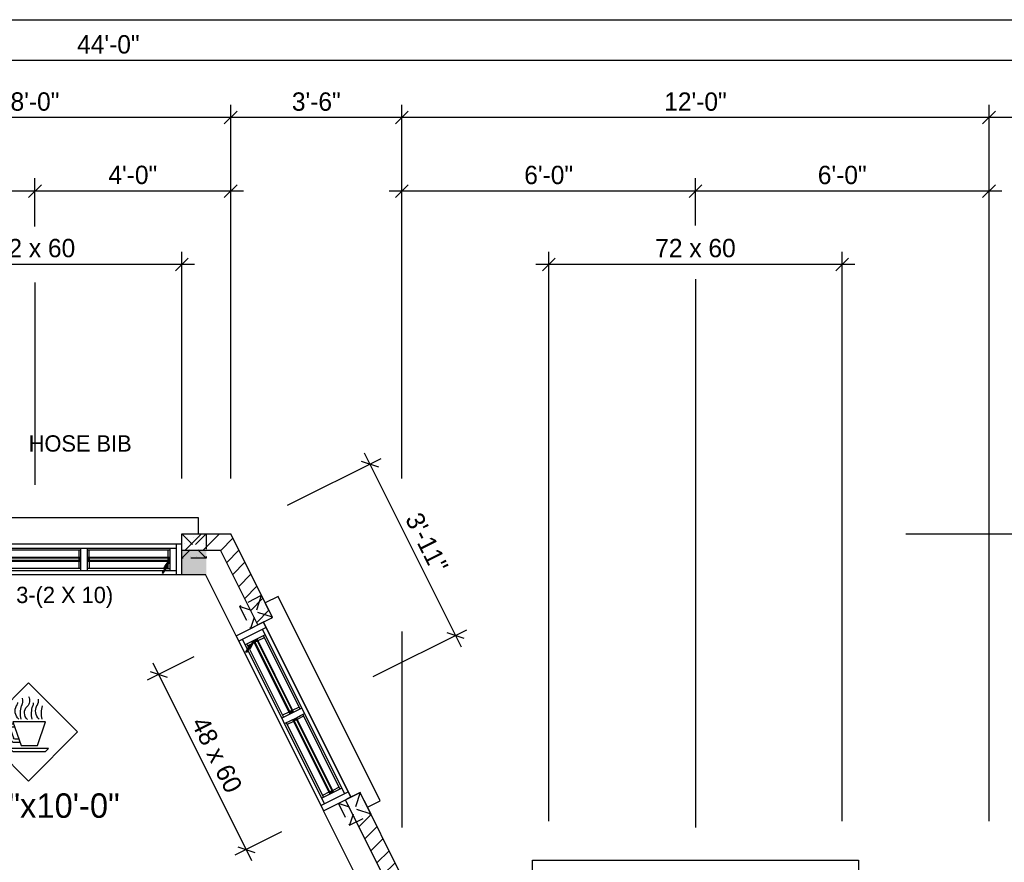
# Model space of a CAD drawing. Header units: inches. Extents: x 0 to 1104, y 0 to 816.
# Tile 9 of 10: x 482 to 724, y 609 to 816. Entities that reach past the tile are written whole.
import ezdxf
from ezdxf.enums import TextEntityAlignment as Align

# ---------------------------------------------------------------- set-up
doc = ezdxf.new("R2010")
doc.units = ezdxf.units.IN
doc.header["$LTSCALE"] = 30
doc.header["$MEASUREMENT"] = 0
doc.linetypes.add('HIDDEN2', pattern=[0.1875, 0.125, -0.0625])
doc.layers.get('0').update_dxf_attribs({"color": 2, "linetype": 'CONTINUOUS'})
doc.layers.get('DEFPOINTS').update_dxf_attribs({"linetype": 'CONTINUOUS'})
for name, color, linetype in [('01-Walls', 1, 'CONTINUOUS'), ('02-Windows', 7, 'CONTINUOUS'), ('BASE2', 1, 'CONTINUOUS'), ('CART', 13, 'CONTINUOUS'), ('MEASURES', 6, 'CONTINUOUS'), ('MEC', 10, 'CONTINUOUS'), ('OTHERS', 165, 'CONTINUOUS'), ('PRESENTATION', 11, 'CONTINUOUS')]:
    doc.layers.add(name, color=color, linetype=linetype)
doc.styles.get("Standard").update_dxf_attribs({"font": 'stylu.ttf'})
doc.dimstyles.get("Standard").update_dxf_attribs({"dimscale": 25, "dimtxt": 0.18, "dimasz": 0.125, "dimexe": 0.125, "dimexo": 0.0625, "dimgap": 0.0625, "dimtad": 1, "dimdec": 4, "dimzin": 3, "dimdsep": 46, "dimlunit": 4, "dimtxsty": 'Standard', "dimblk1": 'OBLIQUE', "dimblk2": 'OBLIQUE', "dimsah": 1, "dimtsz": 0.0625, "dimcen": 0.0625, "dimdle": 0.125, "dimadec": 0, "dimazin": 0, "dimtfac": 1, "dimtdec": 4, "dimtix": 1, "dimtmove": 0, "dimatfit": 2, "dimldrblk": 'OBLIQUE', "dimfxl": 1, "dimtolj": 1, "dimtzin": 0, "dimarcsym": 0})
pattern_1 = [(45, (0, -18), (-2.209709, 2.209709), [])]

# ---------------------------------------------------------------- blocks, each defined once
blk = doc.blocks.new('*D138')
at = {"layer": 'DEFPOINTS', "color": 0}
for p in [(648, 774), (720, 774), (648, 764)]:
    blk.add_point(p, dxfattribs=at)
at = {"layer": 'MEASURES', "color": 0, "lineweight": -2}
for p, q in [((646.44, 772.44), (649.56, 775.56)), ((648, 765.56), (648, 777.12)), ((718.44, 772.44), (721.56, 775.56)), ((720, 775.56), (720, 777.12)), ((723.12, 774), (644.88, 774))]:
    blk.add_line(p, q, dxfattribs=at)
at = {"layer": 'MEASURES', "color": 0, "insert": (684, 777.91), "char_height": 4.5, "attachment_point": 5}
blk.add_mtext('\\A1;6\'-0"', dxfattribs=at)
blk = doc.blocks.new('_OBLIQUE')
at = {"color": 0, "linetype": 'ByBlock'}
blk.add_line((-0.5, -0.5), (0.5, 0.5), dxfattribs=at)
blk = doc.blocks.new('B72B')
at = {"layer": '01-Walls'}
for p, q in [((-36, 0), (-36, 10)), ((36, 0), (36, 10))]:
    blk.add_line(p, q, dxfattribs=at)
at = {"layer": '02-Windows'}
for p, q in [((-40, 14), (40, 14)), ((-40, 10), (-40, 14)), ((40, 14), (40, 10)), ((-11.26, 7.51), (-36, 7.51)), ((-34.44, 7.51), (-34.44, 0)), ((-14.16, 7.51), (36, 7.51)), ((34.61, 7.51), (34.61, 0)), ((-11.26, 6.49), (-34.44, 6.49)), ((-32.92, 6.49), (-32.92, 0.99)), ((-32.92, 5.98), (-12.78, 5.98)), ((-32.39, 5.98), (-32.39, 4.24)), ((-13.3, 4.24), (-13.3, 5.98)), ((-12.78, 6.49), (-12.78, 0.99)), ((-12.69, 6.49), (34.61, 6.49)), ((-11.16, 6.49), (-11.16, 0.99)), ((11.26, 5.98), (-11.16, 5.98)), ((-10.66, 5.98), (-10.66, 4.24)), ((10.76, 5.98), (10.76, 4.24)), ((11.26, 5.41), (11.26, 6.49)), ((11.26, 4.24), (11.26, 5.41)), ((12.78, 6.49), (12.78, 0.99)), ((33.09, 5.98), (12.78, 5.98)), ((13.3, 4.24), (13.3, 5.98)), ((32.56, 5.98), (32.56, 4.24)), ((33.09, 6.49), (33.09, 0.99)), ((-12.78, 4.24), (-32.92, 4.24)), ((-32.39, 3.21), (-32.92, 3.21)), ((-32.92, 3.21), (-31.05, 0.49)), ((-32.65, 4.24), (-32.65, 3.21)), ((-32.65, 4.04), (-13.05, 4.04)), ((-32.65, 3.43), (-13.05, 3.43)), ((-31.8, 2.12), (-32.62, 3.21)), ((-32.4, 4.04), (-32.4, 3.43)), ((-32.39, 3.21), (-12.78, 3.21)), ((-32.39, 3.21), (-32.39, 1.48)), ((-13.31, 4.04), (-13.31, 3.43)), ((-13.3, 3.21), (-13.3, 1.48)), ((-13.05, 4.24), (-13.05, 3.21)), ((-11.16, 4.24), (11.26, 4.24)), ((11.26, 3.21), (-11.16, 3.21)), ((-10.93, 4.24), (-10.93, 3.21)), ((10.99, 4.04), (-10.93, 4.04)), ((10.99, 3.43), (-10.93, 3.43)), ((-10.68, 4.04), (-10.68, 3.43)), ((-10.66, 3.21), (-10.66, 1.48)), ((10.76, 4.04), (10.76, 3.43)), ((10.76, 3.21), (10.76, 1.48)), ((10.99, 4.24), (10.99, 3.21)), ((11.26, 0.99), (11.26, 4.24)), ((12.78, 4.24), (33.09, 4.24)), ((32.56, 3.21), (12.78, 3.21)), ((13.05, 4.24), (13.05, 3.21)), ((32.81, 4.04), (13.05, 4.04)), ((32.81, 3.43), (13.05, 3.43)), ((13.3, 3.21), (13.3, 1.48)), ((13.31, 4.04), (13.31, 3.43)), ((33.09, 3.21), (31.21, 0.49)), ((31.96, 2.12), (32.78, 3.21)), ((32.56, 4.04), (32.56, 3.43)), ((32.56, 3.21), (32.56, 1.48)), ((32.56, 3.21), (33.09, 3.21)), ((32.81, 4.24), (32.81, 3.21)), ((-36, 0), (36, 0)), ((-11.26, 0.99), (-34.44, 0.99)), ((-31.5, 1.48), (-32.92, 1.48)), ((-32.24, 1.8), (-32.05, 1.94)), ((-31.26, 0.36), (-32.24, 1.8)), ((-31.8, 2.12), (-31.48, 1.66)), ((-31.48, 1.66), (-31.74, 1.49)), ((-31.5, 1.48), (-12.78, 1.48)), ((-31.05, 0.49), (-31.26, 0.36)), ((-12.69, 0.99), (34.61, 0.99)), ((11.26, 1.48), (-11.16, 1.48)), ((31.67, 1.48), (12.78, 1.48)), ((31.21, 0.49), (31.42, 0.36)), ((31.42, 0.36), (32.41, 1.8)), ((31.96, 2.12), (31.64, 1.66)), ((31.64, 1.66), (31.9, 1.49)), ((31.67, 1.48), (33.09, 1.48)), ((32.41, 1.8), (32.21, 1.94))]:
    blk.add_line(p, q, dxfattribs=at)
for points in [[(-32.62, 3.21), (-32.92, 3.21), (-31.48, 1.66), (-31.74, 1.49)], [(-32.4, 4.04), (-32.65, 4.04), (-32.4, 3.43), (-32.65, 3.43)], [(-13.05, 4.04), (-13.31, 4.04), (-13.05, 3.43), (-13.31, 3.43)], [(-10.93, 4.04), (-10.68, 4.04), (-10.93, 3.43), (-10.68, 3.43)], [(10.76, 4.04), (10.99, 4.04), (10.76, 3.43), (10.99, 3.43)], [(13.05, 4.04), (13.31, 4.04), (13.05, 3.43), (13.31, 3.43)], [(32.78, 3.21), (33.09, 3.21), (31.64, 1.66), (31.9, 1.49)], [(32.56, 4.04), (32.81, 4.04), (32.56, 3.43), (32.81, 3.43)], [(-32.05, 1.94), (-32.24, 1.8), (-31.05, 0.49), (-31.26, 0.36)], [(32.21, 1.94), (32.41, 1.8), (31.21, 0.49), (31.42, 0.36)]]:
    blk.add_solid(points, dxfattribs=at)
blk = doc.blocks.new('*D130')
at = {"layer": 'DEFPOINTS', "color": 0}
for p in [(612, 756), (612, 618), (684, 618)]:
    blk.add_point(p, dxfattribs=at)
at = {"layer": 'MEASURES', "color": 0, "lineweight": -2}
for p, q in [((612, 619.56), (612, 759.12)), ((684, 619.56), (684, 759.12)), ((687.12, 756), (608.88, 756)), ((610.44, 754.44), (613.56, 757.56)), ((682.44, 754.44), (685.56, 757.56))]:
    blk.add_line(p, q, dxfattribs=at)
at = {"layer": 'MEASURES', "color": 0, "insert": (648, 759.99), "char_height": 4.5, "attachment_point": 5}
blk.add_mtext('\\A1;72 x 60', dxfattribs=at)
blk = doc.blocks.new('*D104')
at = {"layer": 'DEFPOINTS', "color": 0}
for p in [(698, 690), (723, 102), (912, 102)]:
    blk.add_point(p, dxfattribs=at)
at = {"layer": 'MEASURES', "color": 0, "lineweight": -2}
for p, q in [((912, 693.12), (912, 98.87)), ((913.56, 688.44), (910.44, 691.56)), ((699.56, 690), (915.12, 690)), ((724.56, 102), (915.12, 102)), ((913.56, 100.44), (910.44, 103.56))]:
    blk.add_line(p, q, dxfattribs=at)
at = {"layer": 'MEASURES', "color": 0, "insert": (908.07, 396), "char_height": 4.5, "attachment_point": 5, "rotation": 90}
blk.add_mtext('\\A1;49\'-0"', dxfattribs=at)
blk = doc.blocks.new('*D131')
at = {"layer": 'DEFPOINTS', "color": 0}
for p in [(720, 792), (720, 618), (768, 426)]:
    blk.add_point(p, dxfattribs=at)
at = {"layer": 'MEASURES', "color": 0, "lineweight": -2}
for p, q in [((720, 619.56), (720, 795.12)), ((768, 427.56), (768, 795.12)), ((718.44, 790.44), (721.56, 793.56)), ((766.44, 790.44), (769.56, 793.56)), ((771.12, 792), (716.88, 792))]:
    blk.add_line(p, q, dxfattribs=at)
at = {"layer": 'MEASURES', "color": 0, "insert": (744, 795.93), "char_height": 4.5, "attachment_point": 5}
blk.add_mtext('\\A1;4\'-0"', dxfattribs=at)
blk = doc.blocks.new('*D101')
at = {"layer": 'DEFPOINTS', "color": 0}
for p in [(486, 774), (534, 774), (486, 763.71)]:
    blk.add_point(p, dxfattribs=at)
at = {"layer": 'MEASURES', "color": 0, "lineweight": -2}
for p, q in [((484.44, 772.44), (487.56, 775.56)), ((486, 765.27), (486, 777.12)), ((532.44, 772.44), (535.56, 775.56)), ((534, 775.56), (534, 777.12)), ((537.12, 774), (482.88, 774))]:
    blk.add_line(p, q, dxfattribs=at)
at = {"layer": 'MEASURES', "color": 0, "insert": (510, 777.93), "char_height": 4.5, "attachment_point": 5}
blk.add_mtext('\\A1;4\'-0"', dxfattribs=at)
blk = doc.blocks.new('*D100')
at = {"layer": 'DEFPOINTS', "color": 0}
for p in [(450, 756), (450, 702), (522, 702)]:
    blk.add_point(p, dxfattribs=at)
at = {"layer": 'MEASURES', "color": 0, "lineweight": -2}
for p, q in [((450, 703.56), (450, 759.12)), ((522, 703.56), (522, 759.12)), ((525.12, 756), (446.88, 756)), ((448.44, 754.44), (451.56, 757.56)), ((520.44, 754.44), (523.56, 757.56))]:
    blk.add_line(p, q, dxfattribs=at)
at = {"layer": 'MEASURES', "color": 0, "insert": (486, 759.99), "char_height": 4.5, "attachment_point": 5}
blk.add_mtext('\\A1;72 x 60', dxfattribs=at)
blk = doc.blocks.new('*D99')
at = {"layer": 'DEFPOINTS', "color": 0}
for p in [(438, 780), (438, 774), (486, 763.71)]:
    blk.add_point(p, dxfattribs=at)
at = {"layer": 'MEASURES', "color": 0, "lineweight": -2}
for p, q in [((438, 778.44), (438, 770.88)), ((436.44, 772.44), (439.56, 775.56)), ((484.44, 772.44), (487.56, 775.56)), ((486, 765.27), (486, 777.12)), ((489.12, 774), (434.88, 774))]:
    blk.add_line(p, q, dxfattribs=at)
at = {"layer": 'MEASURES', "color": 0, "insert": (462, 777.93), "char_height": 4.5, "attachment_point": 5}
blk.add_mtext('\\A1;4\'-0"', dxfattribs=at)
blk = doc.blocks.new('*D98')
at = {"layer": 'DEFPOINTS', "color": 0}
for p in [(438, 792), (438, 702), (534, 702)]:
    blk.add_point(p, dxfattribs=at)
at = {"layer": 'MEASURES', "color": 0, "lineweight": -2}
for p, q in [((438, 703.56), (438, 795.12)), ((534, 703.56), (534, 795.12)), ((436.44, 790.44), (439.56, 793.56)), ((532.44, 790.44), (535.56, 793.56)), ((537.12, 792), (434.88, 792))]:
    blk.add_line(p, q, dxfattribs=at)
at = {"layer": 'MEASURES', "color": 0, "insert": (486, 795.91), "char_height": 4.5, "attachment_point": 5}
blk.add_mtext('\\A1;8\'-0"', dxfattribs=at)
blk = doc.blocks.new('*X24')
at = {"color": 0}
for p, q in [((377.34375, 667.1875), (377.34375, 667.1875)), ((378.90625, 667.1875), (378.90625, 667.1875)), ((380.46875, 667.1875), (380.46875, 667.1875)), ((376.5625, 665.625), (376.5625, 665.625)), ((378.125, 665.625), (378.125, 665.625)), ((379.6875, 665.625), (379.6875, 665.625)), ((381.25, 665.625), (381.25, 665.625)), ((376.5625, 662.5), (376.5625, 662.5)), ((377.34375, 664.0625), (377.34375, 664.0625)), ((378.125, 662.5), (378.125, 662.5)), ((378.90625, 664.0625), (378.90625, 664.0625)), ((379.6875, 662.5), (379.6875, 662.5)), ((380.46875, 664.0625), (380.46875, 664.0625)), ((381.25, 662.5), (381.25, 662.5))]:
    blk.add_line(p, q, dxfattribs=at)
blk = doc.blocks.new('POT6')
at = {"layer": 'BASE2'}
blk.add_solid([(-3, 3), (3, 3), (-3, -3), (3, -3)], dxfattribs=at)
blk = doc.blocks.new('*D93')
at = {"layer": 'DEFPOINTS', "color": 0}
for p in [(526.38, 660.52), (516.35, 655.51), (547.84, 617.59)]:
    blk.add_point(p, dxfattribs=at)
at = {"layer": 'MEASURES', "color": 0, "lineweight": -2}
for p, q in [((524.98, 659.82), (513.55, 654.11)), ((539.21, 609.78), (514.95, 658.3)), ((514.25, 656.21), (518.44, 654.81)), ((546.45, 616.89), (535.02, 611.18)), ((535.72, 613.27), (539.91, 611.88))]:
    blk.add_line(p, q, dxfattribs=at)
at = {"layer": 'MEASURES', "color": 0, "insert": (530.6, 635.8), "char_height": 4.5, "attachment_point": 5, "rotation": 296.5651}
blk.add_mtext('\\A1;48 x 60', dxfattribs=at)
blk = doc.blocks.new('B48B')
at = {"layer": '01-Walls'}
for p, q in [((-24, 0), (-24, 10)), ((24, 0), (24, 10))]:
    blk.add_line(p, q, dxfattribs=at)
at = {"layer": '02-Windows'}
for p, q in [((-28, 10), (-28, 13.5)), ((-28, 13.5), (28, 13.5)), ((28, 13.5), (28, 10)), ((-24, 7.51), (24, 7.51)), ((24, 7.5), (-24, 7.51)), ((-22.53, 0), (-22.53, 7.51)), ((22.52, 7.51), (22.52, 0)), ((-22.53, 6.49), (22.52, 6.49)), ((-21, 6.49), (-21, 0.99)), ((-0.58, 5.98), (-21, 5.98)), ((-20.5, 5.98), (-20.5, 4.24)), ((-1.08, 5.98), (-1.08, 4.24)), ((-0.58, 5.41), (-0.58, 6.49)), ((-0.58, 4.24), (-0.58, 5.41)), ((0.94, 6.49), (0.94, 0.99)), ((21, 5.98), (0.94, 5.98)), ((1.47, 4.24), (1.47, 5.98)), ((20.47, 5.98), (20.47, 4.24)), ((21, 6.49), (21, 0.99)), ((-21, 4.24), (-0.58, 4.24)), ((-0.58, 3.21), (-21, 3.21)), ((-20.77, 4.24), (-20.77, 3.21)), ((-0.85, 4.04), (-20.77, 4.04)), ((-0.85, 3.43), (-20.77, 3.43)), ((-20.52, 4.04), (-20.52, 3.43)), ((-20.5, 3.21), (-20.5, 1.48)), ((-1.08, 4.04), (-1.08, 3.43)), ((-1.08, 3.21), (-1.08, 1.48)), ((-0.85, 4.24), (-0.85, 3.21)), ((-0.58, 0.99), (-0.58, 4.24)), ((0.94, 4.24), (21, 4.24)), ((20.47, 3.21), (0.94, 3.21)), ((1.21, 4.24), (1.21, 3.21)), ((20.72, 4.04), (1.21, 4.04)), ((20.72, 3.43), (1.21, 3.43)), ((1.47, 4.04), (1.47, 3.43)), ((1.47, 3.21), (1.47, 1.48)), ((21, 3.21), (19.12, 0.49)), ((19.88, 2.12), (20.7, 3.21)), ((20.47, 3.21), (21, 3.21)), ((20.47, 3.21), (20.47, 1.48)), ((20.48, 4.04), (20.48, 3.43)), ((20.72, 4.24), (20.72, 3.21)), ((24, 0), (-24, 0)), ((-22.53, 0.99), (22.52, 0.99)), ((-0.58, 1.48), (-21, 1.48)), ((19.58, 1.48), (0.94, 1.48)), ((19.12, 0.49), (19.33, 0.36)), ((19.33, 0.36), (20.32, 1.8)), ((19.88, 2.12), (19.56, 1.66)), ((19.56, 1.66), (19.81, 1.49)), ((19.58, 1.48), (21, 1.48)), ((20.32, 1.8), (20.12, 1.94))]:
    blk.add_line(p, q, dxfattribs=at)
for points in [[(-20.77, 4.04), (-20.52, 4.04), (-20.77, 3.43), (-20.52, 3.43)], [(-1.08, 4.04), (-0.85, 4.04), (-1.08, 3.43), (-0.85, 3.43)], [(1.21, 4.04), (1.47, 4.04), (1.21, 3.43), (1.47, 3.43)], [(20.7, 3.21), (21, 3.21), (19.56, 1.66), (19.81, 1.49)], [(20.48, 4.04), (20.72, 4.04), (20.48, 3.43), (20.72, 3.43)], [(20.12, 1.94), (20.32, 1.8), (19.12, 0.49), (19.33, 0.36)]]:
    blk.add_solid(points, dxfattribs=at)
blk = doc.blocks.new('LO_DIN')
at = {"layer": '02-Windows'}
for p, q in [((-4.5, 35.5), (-8.5, 47)), ((-8.5, 47), (7.5, 47)), ((7.5, 47), (3.5, 35.5)), ((6.63, 44.5), (8.43, 44.5)), ((7.15, 46), (9.75, 46)), ((8.9, 43.84), (7.28, 39.17)), ((10.69, 44.67), (8.26, 37.67)), ((-8.5, 32.5), (-10, 34)), ((-10, 34), (9, 34)), ((3.5, 35.5), (-4.5, 35.5)), ((4, 37), (7.31, 37)), ((4.54, 38.5), (6.33, 38.5)), ((9, 34), (7.5, 32.5)), ((7.5, 32.5), (-8.5, 32.5))]:
    blk.add_line(p, q, dxfattribs=at)
for centre, radius, start, end in [((-0.04, 57.3), 4.85, 169.9869, 208.476), ((3.33, 57.52), 4.05, 151.2053, 225.716), ((12.1, 57.6), 9.29, 173.3695, 196.7669), ((1.82, 57.6), 9.29, 196.3976, 196.7669), ((-19.56, 51.16), 13.04, 347.4003, 16.7669), ((-9.11, 52.39), 5.46, 312.9283, 28.476), ((6.69, 57.6), 9.29, 187.4397, 196.7669), ((-14.69, 51.16), 13.04, 347.4003, 16.7669), ((-2.56, 51.49), 4.38, 312.1278, 45.716), ((-9.28, 51.16), 13.04, 347.4003, 16.7669), ((0.93, 52.39), 5.46, 312.9283, 28.476), ((9.99, 57.3), 4.85, 189.8919, 208.476), ((8.43, 44), 0.5, 340.821, 90), ((9.75, 45), 1, 340.821, 90), ((6.33, 39.5), 1, 270, 340.821), ((7.31, 38), 1, 270, 340.821)]:
    blk.add_arc(centre, radius, start, end, dxfattribs=at)
at = {"layer": 'CART'}
for p, q in [((-24.17, 42.09), (-0.13, 66.13)), ((-0.13, 66.13), (23.92, 42.09)), ((-0.13, 18.05), (-24.17, 42.09)), ((23.92, 42.09), (-0.13, 18.05))]:
    blk.add_line(p, q, dxfattribs=at)
at = {"layer": 'PRESENTATION'}
for p, q in [((-24.17, 42.09), (-0.13, 66.13)), ((-0.13, 66.13), (23.92, 42.09)), ((-0.13, 18.05), (-24.17, 42.09)), ((23.92, 42.09), (-0.13, 18.05))]:
    blk.add_line(p, q, dxfattribs=at)
blk = doc.blocks.new('*D48')
at = {"layer": 'DEFPOINTS', "color": 0}
for p in [(576, 774), (576, 774), (648, 764)]:
    blk.add_point(p, dxfattribs=at)
at = {"layer": 'MEASURES', "color": 0, "lineweight": -2}
for p, q in [((574.44, 772.44), (577.56, 775.56)), ((576, 775.56), (576, 777.12)), ((646.44, 772.44), (649.56, 775.56)), ((648, 765.56), (648, 777.12)), ((651.12, 774), (572.88, 774))]:
    blk.add_line(p, q, dxfattribs=at)
at = {"layer": 'MEASURES', "color": 0, "insert": (612, 777.91), "char_height": 4.5, "attachment_point": 5}
blk.add_mtext('\\A1;6\'-0"', dxfattribs=at)
blk = doc.blocks.new('*D47')
at = {"layer": 'DEFPOINTS', "color": 0}
for p in [(546.52, 696.26), (589.12, 665.06), (567.52, 654.26)]:
    blk.add_point(p, dxfattribs=at)
at = {"layer": 'MEASURES', "color": 0, "lineweight": -2}
for p, q in [((547.92, 696.96), (570.92, 708.46)), ((566.03, 707.76), (570.22, 706.36)), ((566.72, 709.86), (590.52, 662.27)), ((568.92, 654.96), (591.92, 666.46)), ((587.03, 665.76), (591.22, 664.36))]:
    blk.add_line(p, q, dxfattribs=at)
at = {"layer": 'MEASURES', "color": 0, "insert": (582.1, 687.8), "char_height": 4.5, "attachment_point": 5, "rotation": 296.5651}
blk.add_mtext('\\A1;3\'-11"', dxfattribs=at)
blk = doc.blocks.new('*D44')
at = {"layer": 'DEFPOINTS', "color": 0}
for p in [(534, 792), (576, 792), (534, 702)]:
    blk.add_point(p, dxfattribs=at)
at = {"layer": 'MEASURES', "color": 0, "lineweight": -2}
for p, q in [((534, 703.56), (534, 795.12)), ((576, 793.56), (576, 795.12)), ((532.44, 790.44), (535.56, 793.56)), ((574.44, 790.44), (577.56, 793.56)), ((579.12, 792), (530.88, 792))]:
    blk.add_line(p, q, dxfattribs=at)
at = {"layer": 'MEASURES', "color": 0, "insert": (555, 795.9), "char_height": 4.5, "attachment_point": 5}
blk.add_mtext('\\A1;3\'-6"', dxfattribs=at)
blk = doc.blocks.new('*D43')
at = {"layer": 'DEFPOINTS', "color": 0}
for p in [(576, 792), (720, 792), (576, 702)]:
    blk.add_point(p, dxfattribs=at)
at = {"layer": 'MEASURES', "color": 0, "lineweight": -2}
for p, q in [((576, 703.56), (576, 795.12)), ((720, 793.56), (720, 795.12)), ((574.44, 790.44), (577.56, 793.56)), ((718.44, 790.44), (721.56, 793.56)), ((723.12, 792), (572.88, 792))]:
    blk.add_line(p, q, dxfattribs=at)
at = {"layer": 'MEASURES', "color": 0, "insert": (648, 795.89), "char_height": 4.5, "attachment_point": 5}
blk.add_mtext('\\A1;12\'-0"', dxfattribs=at)
blk = doc.blocks.new('*D34')
at = {"layer": 'DEFPOINTS', "color": 0}
for p in [(240, 806), (240, 792), (768, 792)]:
    blk.add_point(p, dxfattribs=at)
at = {"layer": 'MEASURES', "color": 0, "lineweight": -2}
for p, q in [((240, 793.56), (240, 809.12)), ((768, 793.56), (768, 809.12)), ((238.44, 804.44), (241.56, 807.56)), ((766.44, 804.44), (769.56, 807.56)), ((771.12, 806), (236.88, 806))]:
    blk.add_line(p, q, dxfattribs=at)
at = {"layer": 'MEASURES', "color": 0, "insert": (504, 809.93), "char_height": 4.5, "attachment_point": 5}
blk.add_mtext('\\A1;44\'-0"', dxfattribs=at)

msp = doc.modelspace()

# ---------------------------------------------------------------- hatches: boundary and pattern name
at = {"layer": 'MEASURES'}
h = msp.add_hatch(dxfattribs=at)
h.set_pattern_fill('ANSI31', color=256, scale=25, style=0)
h.set_pattern_definition(pattern_1)
h.paths.add_polyline_path([(438, 690), (433.09969, 680.19938), (436.6774, 678.41052), (440.47214, 686), (450, 686), (450, 690)])
h.paths.add_polyline_path([(522, 690), (522, 686), (531.52786, 686), (540.68916, 667.6774), (544.26687, 669.46625), (534, 690)])
h = msp.add_hatch(dxfattribs=at)
h.set_pattern_fill('ANSI31', color=256, scale=25, style=0)
h.set_pattern_definition(pattern_1)
h.paths.add_polyline_path([(244, 380), (240, 380), (240, 336), (244, 336)])
h.paths.add_polyline_path([(244, 480), (220, 480), (220, 521.09178, 0.036701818), (216, 522.40566), (216, 476), (240, 476), (240, 408), (244, 408)])
h.paths.add_polyline_path([(244, 602), (270, 602), (270, 606), (240, 606), (240, 536), (216, 536), (216, 522.40566, -0.036701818), (220, 521.09178), (220, 532), (244, 532)])
h.paths.add_polyline_path([(404.47802, 614.01177), (400.90031, 615.80062), (396, 606), (366, 606), (366, 602), (398.47214, 602)])
h.paths.add_polyline_path([(612, 606), (576, 606), (568.39627, 621.20746), (564.83214, 619.39145), (573.52786, 602), (576, 602), (612, 602)])
h.paths.add_polyline_path([(720, 606), (684, 606), (684, 602), (716, 602), (716, 582), (720, 582)])

# ---------------------------------------------------------------- linework, layer by layer
at = {"layer": '01-Walls'}
for p, q in [((522, 690), (534, 690)), ((544.26687, 669.46625), (534, 690)), ((522, 686), (531.52786, 686)), ((540.68916, 667.6774), (531.52786, 686)), ((522, 680), (527.81966, 680)), ((535.3226, 664.99412), (527.81966, 680)), ((576, 606), (565.73313, 626.53375)), ((573.52786, 602), (562.15542, 624.74489)), ((569.81966, 596), (556.78885, 622.06161))]:
    msp.add_line(p, q, dxfattribs=at)
at = {"layer": 'BASE2', "color": 3, "linetype": 'HIDDEN2'}
for p, q in [((522, 690), (528, 684)), ((528, 690), (522, 684)), ((541.51403, 674.84876), (538.89193, 666.77878)), ((544.23797, 669.50272), (536.16799, 672.12482)), ((565.75288, 626.59455), (563.13079, 618.52457)), ((568.47682, 621.24851), (560.40684, 623.87061))]:
    msp.add_line(p, q, dxfattribs=at)
for points in [[(522, 690), (528, 690), (528, 684), (522, 684)], [(544.23797, 669.50272), (541.51403, 674.84876), (536.16799, 672.12482), (538.89193, 666.77878)], [(568.47682, 621.24851), (565.75288, 626.59455), (560.40684, 623.87061), (563.13079, 618.52457)]]:
    msp.add_lwpolyline(points, close=True, dxfattribs=at)
at = {"layer": 'DEFPOINTS'}
msp.add_lwpolyline([(0, 0), (0, 816), (1104, 816), (1104, 0)], close=True, dxfattribs=at)
at = {"layer": 'MEASURES'}
for p, q in [((486, 751.60509), (486, 702)), ((648, 752.43031), (648, 618)), ((576, 666), (576, 618))]:
    msp.add_line(p, q, dxfattribs=at)

# ---------------------------------------------------------------- block references
at = {"xscale": -0.5, "yscale": 0.5, "zscale": 0.5}
msp.add_blockref('LO_DIN', (484.33341, 620.35266), dxfattribs=at)
at = {"layer": '02-Windows'}
for p in [(486, 680), (648, 596)]:
    msp.add_blockref('B72B', p, dxfattribs=at)
at = {"layer": '02-Windows', "xscale": -1, "rotation": 296.5650511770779}
msp.add_blockref('B48B', (546.05573, 643.52786), dxfattribs=at)
at = {"layer": 'BASE2', "color": 3}
msp.add_blockref('*X24', (146, 22), dxfattribs=at)
at = {"layer": 'BASE2'}
msp.add_blockref('POT6', (525, 683), dxfattribs=at)
at = {"layer": 'BASE2', "color": 3, "xscale": -1, "rotation": 297}
for p in [(119.74604, 31.21862), (143.98489, -17.0356)]:
    msp.add_blockref('*X24', p, dxfattribs=at)

# ---------------------------------------------------------------- texts
at = {"layer": 'MEASURES'}
msp.add_text('LINT. 3-(2 X 10)', height=4, dxfattribs=at).set_placement((486, 673), align=Align.CENTER)
at = {"layer": 'MEC'}
msp.add_text('HOSE BIB', height=4, dxfattribs=at).set_placement((497.08784, 710.12296), align=Align.CENTER)
at = {"layer": 'OTHERS'}
msp.add_text('12\'-6"x10\'-0"', height=6, dxfattribs=at).set_placement((484.33341, 620.35266), align=Align.CENTER)

# ---------------------------------------------------------------- dimensions: what is measured, and where the dimension line sits
at = {"layer": 'MEASURES'}
for base, p1, p2, picture, middle in [((240, 806), (768, 792), (240, 792), '*D34', (504, 809.92945)), ((438, 792), (534, 702), (438, 702), '*D98', (486, 795.90639)), ((534, 792), (576, 792), (534, 702), '*D44', (555, 795.8965)), ((576, 792), (720, 792), (576, 702), '*D43', (648, 795.89321)), ((720, 792), (768, 426), (720, 618), '*D131', (744, 795.92945)), ((438, 774), (486, 763.70812), (438, 780), '*D99', (462, 777.92945)), ((486, 774), (534, 774), (486, 763.70812), '*D101', (510, 777.92945)), ((576, 774), (648, 764), (576, 774), '*D48', (612, 777.91298)), ((648, 774), (720, 774), (648, 764), '*D138', (684, 777.91298))]:
    dim = msp.add_linear_dim(base=base, p1=p1, p2=p2, dimstyle='Standard', dxfattribs=at)
    dim.commit()
    dim.dimension.update_dxf_attribs({"geometry": picture, "text_midpoint": middle})
for base, p1, p2, picture, middle in [((450, 756), (522, 702), (450, 702), '*D100', (486, 759.99039)), ((612, 756), (684, 618), (612, 618), '*D130', (648, 759.99039))]:
    dim = msp.add_linear_dim(base=base, p1=p1, p2=p2, text='72 x 60', dimstyle='Standard', dxfattribs=at)
    dim.commit()
    dim.dimension.update_dxf_attribs({"geometry": picture, "text_midpoint": middle})
for p1, p2, distance, text, picture, middle in [((546.52198, 696.26099), (567.52198, 654.26099), 24.14953, '3\'-11"', '*D47', (582.10417, 687.80209)), ((547.84458, 617.58948), (526.37833, 660.52198), 11.21457, '48 x 60', '*D93', (530.59545, 635.79772))]:
    dim = msp.add_aligned_dim(p1=p1, p2=p2, distance=distance, text=text, dimstyle='Standard', dxfattribs=at)
    dim.commit()
    dim.dimension.update_dxf_attribs({"geometry": picture, "text_midpoint": middle})
dim = msp.add_linear_dim(base=(912, 102), p1=(698, 690), p2=(723, 102), angle=90, dimstyle='Standard', dxfattribs=at)
dim.commit()
dim.dimension.update_dxf_attribs({"geometry": '*D104', "text_midpoint": (908.07055, 396)})

doc.saveas('drawing.dxf')
